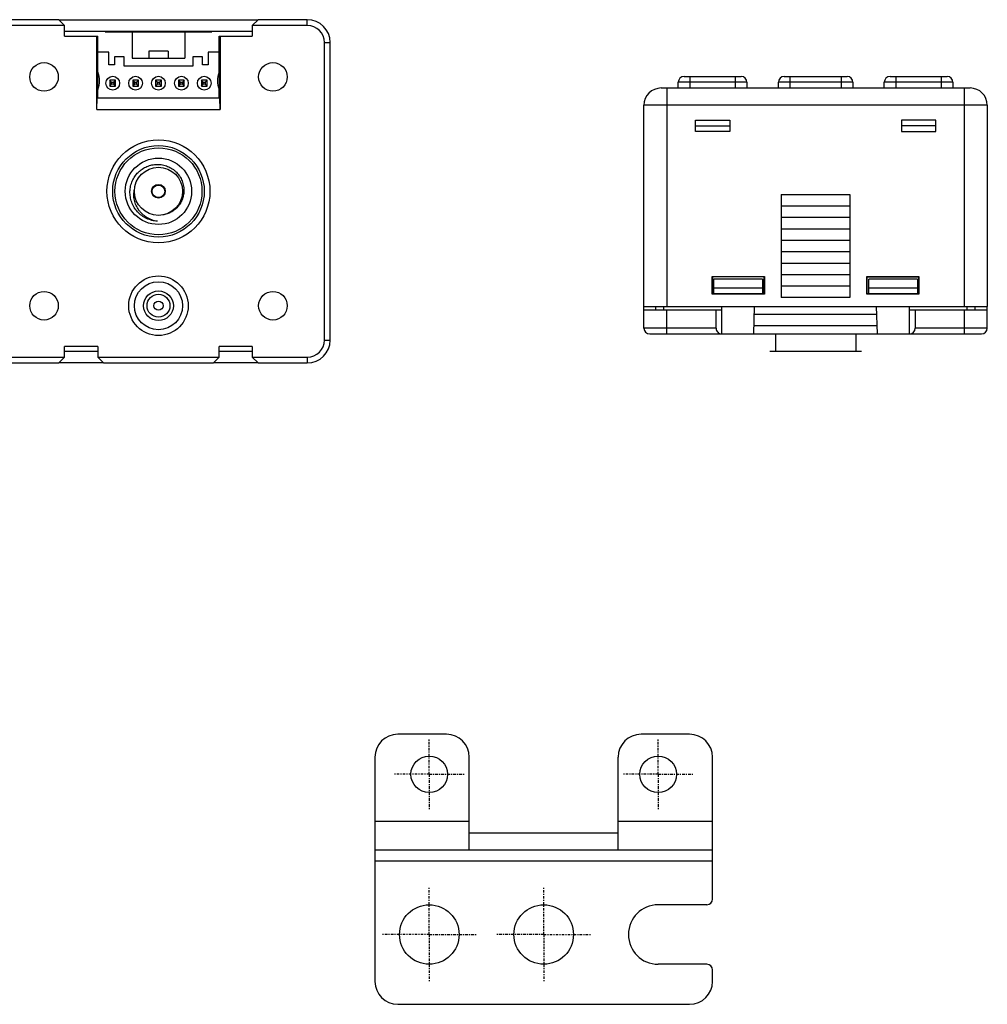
# Model space of a CAD drawing. Header units: inches. Extents: x -125 to 182, y -216 to -15.
# Tile 14 of 15: x -20 to 64, y -101 to -15. Entities that reach past the tile are written whole.
import ezdxf

# ---------------------------------------------------------------- set-up
doc = ezdxf.new("R2010")
doc.units = ezdxf.units.IN
doc.header["$LTSCALE"] = 0.595472
doc.header["$MEASUREMENT"] = 0
doc.linetypes.add('CENTER', pattern=[0.6, 0.375, -0.075, 0.075, -0.075])
for name, color, linetype in [('1-10', 7, 'CONTINUOUS'), ('1-20', 7, 'CONTINUOUS'), ('6100XX18221_PIN0', 7, 'CONTINUOUS'), ('AIR_SENSOR10', 7, 'CONTINUOUS'), ('I-04070', 7, 'CONTINUOUS'), ('I-04080', 7, 'CONTINUOUS'), ('I-0408中心線', 7, 'CONTINUOUS'), ('P-0443A-D040', 7, 'CONTINUOUS'), ('P-0623_D04-01-A10', 7, 'CONTINUOUS')]:
    doc.layers.add(name, color=color, linetype=linetype)

msp = doc.modelspace()

# ---------------------------------------------------------------- linework, layer by layer
at = {"layer": '1-10', "color": 7, "linetype": 'Continuous'}
for p, q in [((37.627, -19.57), (42.627, -19.57)), ((38.127, -19.57), (38.127, -20.57)), ((42.127, -20.57), (42.127, -19.57)), ((55.627, -19.57), (60.627, -19.57)), ((56.127, -19.57), (56.127, -20.57)), ((60.127, -20.57), (60.127, -19.57)), ((37.127, -20.57), (37.127, -20.07)), ((43.127, -20.07), (37.127, -20.07)), ((43.127, -20.07), (43.127, -20.57)), ((55.127, -20.57), (55.127, -20.07)), ((61.127, -20.07), (55.127, -20.07)), ((61.127, -20.07), (61.127, -20.57))]:
    msp.add_line(p, q, dxfattribs=at)
for centre, start, end in [((37.627, -20.07), 90, 180), ((42.627, -20.07), 0, 90), ((55.627, -20.07), 90, 180), ((60.627, -20.07), 0, 90)]:
    msp.add_arc(centre, 0.5, start, end, dxfattribs=at)
at = {"layer": '1-20', "color": 7, "linetype": 'Continuous'}
for p, q in [((46.377, -19.57), (51.877, -19.57)), ((46.877, -19.57), (46.877, -20.57)), ((51.377, -20.57), (51.377, -19.57)), ((45.877, -20.57), (45.877, -20.07)), ((52.377, -20.07), (45.877, -20.07)), ((52.377, -20.07), (52.377, -20.57))]:
    msp.add_line(p, q, dxfattribs=at)
for centre, start, end in [((46.377, -20.07), 90, 180), ((51.877, -20.07), 0, 90)]:
    msp.add_arc(centre, 0.5, start, end, dxfattribs=at)
at = {"layer": '6100XX18221_PIN0', "color": 7, "linetype": 'Continuous'}
for p, q in [((-12.546, -19.9), (-12.546, -20.403)), ((-12.389, -20.057), (-12.546, -19.9)), ((-12.042, -19.9), (-12.546, -19.9)), ((-12.546, -20.403), (-12.389, -20.246)), ((-12.546, -20.403), (-12.042, -20.403)), ((-12.389, -20.246), (-12.389, -20.057)), ((-12.389, -20.057), (-12.2, -20.057)), ((-12.2, -20.246), (-12.389, -20.246)), ((-12.2, -20.057), (-12.042, -19.9)), ((-12.2, -20.057), (-12.2, -20.246)), ((-12.042, -20.403), (-12.2, -20.246)), ((-12.042, -20.403), (-12.042, -19.9)), ((-10.546, -19.9), (-10.546, -20.403)), ((-10.546, -19.9), (-10.389, -20.057)), ((-10.042, -19.9), (-10.546, -19.9)), ((-10.389, -20.246), (-10.546, -20.403)), ((-10.546, -20.403), (-10.042, -20.403)), ((-10.389, -20.246), (-10.389, -20.057)), ((-10.389, -20.057), (-10.2, -20.057)), ((-10.2, -20.246), (-10.389, -20.246)), ((-10.042, -19.9), (-10.2, -20.057)), ((-10.2, -20.057), (-10.2, -20.246)), ((-10.2, -20.246), (-10.042, -20.403)), ((-10.042, -20.403), (-10.042, -19.9)), ((-8.546, -19.9), (-8.546, -20.403)), ((-8.389, -20.057), (-8.546, -19.9)), ((-8.042, -19.9), (-8.546, -19.9)), ((-8.546, -20.403), (-8.389, -20.246)), ((-8.546, -20.403), (-8.042, -20.403)), ((-8.389, -20.246), (-8.389, -20.057)), ((-8.389, -20.057), (-8.2, -20.057)), ((-8.2, -20.246), (-8.389, -20.246)), ((-8.2, -20.057), (-8.042, -19.9)), ((-8.2, -20.057), (-8.2, -20.246)), ((-8.042, -20.403), (-8.2, -20.246)), ((-8.042, -20.403), (-8.042, -19.9)), ((-6.546, -19.9), (-6.546, -20.403)), ((-6.042, -19.9), (-6.546, -19.9)), ((-6.546, -19.9), (-6.389, -20.057)), ((-6.389, -20.246), (-6.546, -20.403)), ((-6.546, -20.403), (-6.042, -20.403)), ((-6.389, -20.246), (-6.389, -20.057)), ((-6.389, -20.057), (-6.2, -20.057)), ((-6.2, -20.246), (-6.389, -20.246)), ((-6.042, -19.9), (-6.2, -20.057)), ((-6.2, -20.057), (-6.2, -20.246)), ((-6.2, -20.246), (-6.042, -20.403)), ((-6.042, -20.403), (-6.042, -19.9)), ((-4.546, -19.9), (-4.546, -20.403)), ((-4.042, -19.9), (-4.546, -19.9)), ((-4.389, -20.057), (-4.546, -19.9)), ((-4.546, -20.403), (-4.389, -20.246)), ((-4.546, -20.403), (-4.042, -20.403)), ((-4.389, -20.246), (-4.389, -20.057)), ((-4.389, -20.057), (-4.2, -20.057)), ((-4.2, -20.246), (-4.389, -20.246)), ((-4.2, -20.057), (-4.042, -19.9)), ((-4.2, -20.057), (-4.2, -20.246)), ((-4.042, -20.403), (-4.2, -20.246)), ((-4.042, -20.403), (-4.042, -19.9))]:
    msp.add_line(p, q, dxfattribs=at)
at = {"layer": 'AIR_SENSOR10', "color": 7, "linetype": 'Continuous'}
msp.add_circle((-8.294, -29.601), 0.55, dxfattribs=at)
at = {"layer": 'I-04070', "color": 7, "linetype": 'Continuous'}
for p, q in [((45.627, -42.07), (45.627, -43.57)), ((52.627, -42.07), (52.627, -43.57)), ((45.127, -43.57), (53.126, -43.57))]:
    msp.add_line(p, q, dxfattribs=at)
for radius in [4.5, 4, 3.8, 2.9, 2.1, 0.6]:
    msp.add_circle((-8.294, -29.601), radius, dxfattribs=at)
for points, knots in [([(-10.783, -29.601), (-10.777, -29.448), (-10.748, -29.217), (-10.666, -28.919), (-10.557, -28.631), (-10.37, -28.292), (-10.123, -27.993), (-9.894, -27.787), (-9.646, -27.603), (-9.306, -27.419), (-8.862, -27.281), (-8.4, -27.231), (-7.937, -27.273), (-7.491, -27.404), (-7.149, -27.586), (-6.901, -27.769), (-6.673, -27.977), (-6.428, -28.278), (-6.25, -28.622), (-6.152, -28.914), (-6.084, -29.215), (-6.069, -29.448), (-6.075, -29.601)], [0, 0, 0, 0, 0.062495, 0.093777, 0.125056, 0.187548, 0.250035, 0.281314, 0.312593, 0.375079, 0.437562, 0.500044, 0.562523, 0.625001, 0.687478, 0.718757, 0.750035, 0.812507, 0.874979, 0.906254, 0.937531, 1, 1, 1, 1]), ([(-8.391, -32.22), (-8.554, -32.208), (-8.878, -32.155), (-9.34, -31.986), (-9.762, -31.732), (-10.128, -31.403), (-10.425, -31.011), (-10.641, -30.568), (-10.767, -30.092), (-10.788, -29.764), (-10.783, -29.601)], [0, 0, 0, 0, 0.125015, 0.250016, 0.375022, 0.500022, 0.625019, 0.750017, 0.875007, 1, 1, 1, 1]), ([(-8.391, -32.22), (-8.55, -32.194), (-8.864, -32.114), (-9.231, -31.94), (-9.5, -31.761), (-9.687, -31.607), (-9.858, -31.435), (-10.061, -31.185), (-10.265, -30.835), (-10.392, -30.449), (-10.441, -30.131), (-10.454, -29.809), (-10.424, -29.567), (-10.385, -29.411)], [0, 0, 0, 0, 0.125163, 0.250267, 0.312877, 0.375474, 0.438056, 0.500624, 0.625545, 0.750391, 0.812874, 0.875334, 1, 1, 1, 1]), ([(-6.075, -29.601), (-6.08, -29.726), (-6.111, -29.975), (-6.219, -30.335), (-6.388, -30.672), (-6.612, -30.974), (-6.885, -31.234), (-7.198, -31.441), (-7.544, -31.591), (-7.788, -31.649), (-7.912, -31.666)], [0, 0, 0, 0, 0.125008, 0.250017, 0.375022, 0.500024, 0.625024, 0.75002, 0.87501, 1, 1, 1, 1])]:
    msp.add_open_spline(points, degree=3, knots=knots, dxfattribs=at)
at = {"layer": 'I-04080', "color": 7, "linetype": 'Continuous'}
for p, q in [((16.868, -77.053), (12.618, -77.053)), ((38.118, -77.053), (33.868, -77.053)), ((10.618, -79.053), (10.618, -98.653)), ((18.868, -87.153), (18.868, -79.053)), ((31.868, -87.153), (31.868, -79.053)), ((40.118, -91.453), (40.118, -79.053)), ((10.618, -84.653), (18.868, -84.653)), ((31.868, -84.653), (40.118, -84.653)), ((10.618, -87.153), (40.118, -87.153)), ((40.118, -88.153), (10.618, -88.153)), ((39.618, -91.953), (35.368, -91.953)), ((39.618, -97.153), (35.368, -97.153)), ((40.118, -98.653), (40.118, -97.653)), ((12.618, -100.653), (38.118, -100.653))]:
    msp.add_line(p, q, dxfattribs=at)
at = {"layer": 'I-04080', "color": 4, "linetype": 'Continuous'}
msp.add_line((18.868, -85.653), (31.868, -85.653), dxfattribs=at)
at = {"layer": 'I-04080', "color": 7, "linetype": 'Continuous'}
for centre, radius in [((15.368, -80.553), 1.6), ((35.368, -80.553), 1.6), ((15.368, -94.553), 2.6), ((25.368, -94.553), 2.6)]:
    msp.add_circle(centre, radius, dxfattribs=at)
for centre, radius, start, end in [((12.618, -79.053), 2, 90, 180), ((16.868, -79.053), 2, 0, 90), ((33.868, -79.053), 2, 90, 180), ((38.118, -79.053), 2, 0, 90), ((35.368, -94.553), 2.6, 90, 270), ((39.618, -91.453), 0.5, 270, 0), ((39.618, -97.653), 0.5, 0, 90), ((12.618, -98.653), 2, 180, 270), ((38.118, -98.653), 2, 270, 0)]:
    msp.add_arc(centre, radius, start, end, dxfattribs=at)
at = {"layer": 'I-0408中心線', "color": 7, "linetype": 'CENTER'}
for p, q in [((15.368, -80.553), (15.368, -77.453)), ((35.368, -80.553), (35.368, -77.453)), ((15.368, -80.553), (12.268, -80.553)), ((15.368, -80.553), (15.368, -83.653)), ((15.368, -80.553), (18.468, -80.553)), ((35.368, -80.553), (32.268, -80.553)), ((35.368, -80.553), (38.468, -80.553)), ((35.368, -80.553), (35.368, -83.653)), ((15.368, -94.553), (15.368, -90.453)), ((25.368, -94.553), (25.368, -90.453)), ((15.368, -94.553), (11.268, -94.553)), ((15.368, -94.553), (15.368, -98.653)), ((15.368, -94.553), (19.468, -94.553)), ((25.368, -94.553), (21.268, -94.553)), ((25.368, -94.553), (29.468, -94.553)), ((25.368, -94.553), (25.368, -98.653))]:
    msp.add_line(p, q, dxfattribs=at)
at = {"layer": 'P-0443A-D040', "color": 7, "linetype": 'Continuous'}
for p, q in [((-16.994, -14.601), (0.406, -14.601)), ((-16.494, -15.601), (-0.094, -15.601)), ((35.627, -20.57), (62.627, -20.57)), ((36.127, -20.57), (36.127, -39.67)), ((62.127, -39.67), (62.127, -20.57)), ((34.127, -39.67), (34.127, -22.07)), ((64.127, -22.07), (34.127, -22.07)), ((64.127, -22.07), (64.127, -39.67)), ((38.627, -24.37), (38.627, -23.37)), ((38.627, -23.37), (41.627, -23.37)), ((38.627, -23.87), (41.627, -23.87)), ((41.627, -23.37), (41.627, -24.37)), ((56.627, -23.37), (56.627, -24.37)), ((59.627, -23.37), (56.627, -23.37)), ((59.627, -23.87), (56.627, -23.87)), ((59.627, -24.37), (59.627, -23.37)), ((41.627, -24.37), (38.627, -24.37)), ((56.627, -24.37), (59.627, -24.37)), ((46.127, -29.87), (46.127, -38.87)), ((46.127, -29.87), (52.127, -29.87)), ((52.127, -29.87), (52.127, -38.87)), ((46.127, -30.87), (52.127, -30.87)), ((46.127, -31.87), (52.127, -31.87)), ((46.127, -32.87), (52.127, -32.87)), ((46.127, -33.87), (52.127, -33.87)), ((46.127, -34.87), (52.127, -34.87)), ((46.127, -35.87), (52.127, -35.87)), ((46.127, -36.87), (52.127, -36.87)), ((40.1, -38.596), (40.1, -37.044)), ((40.127, -37.07), (40.1, -37.044)), ((40.1, -37.044), (44.653, -37.044)), ((40.127, -37.07), (40.127, -38.57)), ((44.627, -37.07), (40.127, -37.07)), ((44.653, -37.044), (44.627, -37.07)), ((44.627, -38.57), (44.627, -37.07)), ((44.653, -37.044), (44.653, -38.596)), ((53.6, -38.596), (53.6, -37.044)), ((53.627, -37.07), (53.6, -37.044)), ((53.6, -37.044), (58.153, -37.044)), ((53.627, -38.57), (53.627, -37.07)), ((53.627, -37.07), (58.127, -37.07)), ((58.153, -37.044), (58.127, -37.07)), ((58.127, -37.07), (58.127, -38.57)), ((58.153, -37.044), (58.153, -38.596)), ((40.127, -38.57), (40.1, -38.596)), ((44.653, -38.596), (40.1, -38.596)), ((40.127, -38.57), (40.227, -38.57)), ((44.477, -38.57), (44.627, -38.57)), ((44.627, -38.57), (44.653, -38.596)), ((46.127, -37.87), (52.127, -37.87)), ((53.627, -38.57), (53.6, -38.596)), ((58.153, -38.596), (53.6, -38.596)), ((53.777, -38.57), (53.627, -38.57)), ((58.127, -38.57), (58.027, -38.57)), ((58.127, -38.57), (58.153, -38.596)), ((52.127, -38.87), (46.127, -38.87)), ((34.127, -39.67), (64.127, -39.67)), ((-13.594, -43.601), (-16.494, -43.601)), ((-0.094, -43.601), (-2.994, -43.601)), ((-13.094, -44.601), (-16.994, -44.601)), ((0.406, -44.601), (-3.494, -44.601))]:
    msp.add_line(p, q, dxfattribs=at)
for centre, radius, start, end in [((4.706, -16.601), 2, 0, 90), ((35.627, -22.07), 1.5, 90, 180), ((62.627, -22.07), 1.5, 0, 90), ((4.706, -42.601), 2, 270, 0)]:
    msp.add_arc(centre, radius, start, end, dxfattribs=at)
at = {"layer": 'P-0623_D04-01-A10', "color": 7, "linetype": 'Continuous'}
for p, q in [((-16.994, -14.601), (-21.294, -14.601)), ((-16.994, -14.601), (-16.494, -15.101)), ((-0.094, -15.101), (0.406, -14.601)), ((4.706, -14.601), (0.406, -14.601)), ((4.706, -15.101), (4.706, -14.601)), ((-16.494, -15.101), (-21.294, -15.101)), ((-16.494, -16.051), (-16.494, -15.101)), ((-0.094, -15.101), (-0.094, -16.051)), ((4.706, -15.101), (-0.094, -15.101)), ((-16.494, -16.051), (-13.594, -16.051)), ((-13.686, -22.451), (-13.686, -16.051)), ((-13.594, -19.192), (-13.594, -16.051)), ((-12.944, -15.651), (-12.944, -15.601)), ((-12.944, -15.651), (-3.644, -15.651)), ((-10.594, -15.651), (-10.594, -17.951)), ((-5.994, -15.651), (-5.994, -17.951)), ((-3.644, -15.651), (-3.644, -15.601)), ((-2.994, -19.192), (-2.994, -16.051)), ((-2.994, -16.051), (-0.094, -16.051)), ((-2.902, -16.051), (-2.902, -22.451)), ((6.206, -42.601), (6.206, -16.601)), ((6.206, -16.601), (6.706, -16.601)), ((6.706, -42.601), (6.706, -16.601)), ((-12.644, -17.451), (-13.594, -17.451)), ((-12.644, -18.551), (-12.644, -17.451)), ((-12.144, -17.851), (-12.144, -18.551)), ((-11.294, -17.851), (-12.144, -17.851)), ((-11.294, -18.651), (-11.294, -17.851)), ((-10.594, -17.951), (-5.994, -17.951)), ((-9.144, -17.351), (-9.144, -17.951)), ((-7.444, -17.351), (-9.144, -17.351)), ((-7.444, -17.351), (-7.444, -17.951)), ((-5.294, -17.851), (-5.294, -18.651)), ((-4.444, -17.851), (-5.294, -17.851)), ((-4.444, -18.551), (-4.444, -17.851)), ((-3.944, -17.451), (-3.944, -18.551)), ((-2.994, -17.451), (-3.944, -17.451)), ((-12.144, -18.551), (-12.644, -18.551)), ((-5.294, -18.651), (-11.294, -18.651)), ((-3.944, -18.551), (-4.444, -18.551)), ((-13.594, -19.192), (-13.597, -19.192)), ((-2.994, -19.192), (-2.991, -19.192)), ((-13.667, -22.451), (-13.641, -21.451)), ((-2.947, -21.451), (-13.641, -21.451)), ((-13.594, -20.711), (-13.597, -20.711)), ((-13.594, -21.451), (-13.594, -20.711)), ((-2.994, -21.451), (-2.994, -20.711)), ((-2.994, -20.711), (-2.991, -20.711)), ((-2.947, -21.451), (-2.921, -22.451)), ((-13.686, -22.451), (-2.902, -22.451)), ((40.227, -38.57), (40.227, -37.27)), ((44.477, -37.27), (40.227, -37.27)), ((44.477, -37.27), (44.477, -38.57)), ((53.777, -38.57), (53.777, -37.27)), ((58.027, -37.27), (53.777, -37.27)), ((58.027, -37.27), (58.027, -38.57)), ((44.477, -38.07), (40.227, -38.07)), ((44.477, -38.57), (40.227, -38.57)), ((58.027, -38.07), (53.777, -38.07)), ((58.027, -38.57), (53.777, -38.57)), ((34.127, -41.57), (34.127, -39.67)), ((34.127, -39.97), (40.927, -39.97)), ((35.177, -39.97), (35.177, -39.67)), ((35.877, -39.97), (35.877, -39.67)), ((36.127, -42.07), (36.127, -39.97)), ((40.427, -41.57), (40.427, -39.97)), ((40.927, -42.07), (40.927, -39.67)), ((43.735, -42.07), (43.798, -39.67)), ((54.474, -40.37), (43.779, -40.37)), ((54.518, -42.07), (54.455, -39.67)), ((57.327, -42.07), (57.327, -39.67)), ((57.327, -39.97), (64.127, -39.97)), ((57.827, -39.97), (57.827, -41.57)), ((62.127, -42.07), (62.127, -39.97)), ((62.377, -39.97), (62.377, -39.67)), ((63.077, -39.97), (63.077, -39.67)), ((64.127, -41.57), (64.127, -39.67)), ((40.427, -41.57), (34.127, -41.57)), ((34.627, -42.07), (63.627, -42.07)), ((54.5, -41.37), (43.753, -41.37)), ((64.127, -41.57), (57.827, -41.57)), ((6.206, -42.601), (6.706, -42.601)), ((-13.594, -43.151), (-16.494, -43.151)), ((-16.494, -44.101), (-16.494, -43.151)), ((-13.594, -43.151), (-13.594, -44.101)), ((-0.094, -43.151), (-2.994, -43.151)), ((-2.994, -44.101), (-2.994, -43.151)), ((-0.094, -43.151), (-0.094, -44.101)), ((-21.294, -44.101), (-16.494, -44.101)), ((-21.294, -44.601), (-16.994, -44.601)), ((-16.494, -44.101), (-16.994, -44.601)), ((-13.594, -44.101), (-2.994, -44.101)), ((-13.094, -44.601), (-13.594, -44.101)), ((-13.094, -44.601), (-3.494, -44.601)), ((-2.994, -44.101), (-3.494, -44.601)), ((-0.094, -44.101), (4.706, -44.101)), ((0.406, -44.601), (-0.094, -44.101)), ((0.406, -44.601), (4.706, -44.601)), ((4.706, -44.101), (4.706, -44.601))]:
    msp.add_line(p, q, dxfattribs=at)
for centre, radius in [((-18.294, -19.601), 1.25), ((1.706, -19.601), 1.25), ((-12.294, -20.151), 0.6), ((-10.294, -20.151), 0.6), ((-8.294, -20.151), 0.6), ((-6.294, -20.151), 0.6), ((-4.294, -20.151), 0.6), ((-8.294, -29.601), 4.5), ((-8.294, -39.601), 2.6), ((-8.294, -39.601), 2.1), ((-18.294, -39.601), 1.25), ((-8.294, -39.601), 1.3), ((-8.294, -39.601), 1), ((1.706, -39.601), 1.25), ((-8.294, -39.601), 0.4)]:
    msp.add_circle(centre, radius, dxfattribs=at)
for centre, radius, start, end in [((4.706, -16.601), 2, 0, 90), ((4.706, -16.601), 1.5, 0, 90), ((-15.444, -19.951), 2, 337.66835, 22.33165), ((-1.144, -19.951), 2, 157.66835, 202.33165), ((34.627, -41.57), 0.5, 180, 270), ((63.627, -41.57), 0.5, 270, 0), ((4.706, -42.601), 2, 270, 0), ((4.706, -42.601), 1.5, 270, 0)]:
    msp.add_arc(centre, radius, start, end, dxfattribs=at)
for centre, start_param, end_param in [((40.927, -41.57), -3.141593, -1.570796), ((57.327, -41.57), -1.570796, 0)]:
    msp.add_ellipse(centre, major_axis=(0.5, 0), ratio=1, start_param=start_param, end_param=end_param, dxfattribs=at)
for points in [[(-13.597, -19.192), (-13.598, -19.194), (-13.599, -19.202), (-13.601, -19.216), (-13.603, -19.236), (-13.604, -19.263), (-13.606, -19.296), (-13.608, -19.351), (-13.611, -19.432), (-13.613, -19.544), (-13.615, -19.671), (-13.616, -19.808), (-13.616, -19.951), (-13.616, -20.095), (-13.615, -20.232), (-13.613, -20.359), (-13.611, -20.471), (-13.608, -20.552), (-13.606, -20.607), (-13.604, -20.64), (-13.603, -20.667), (-13.601, -20.687), (-13.599, -20.701), (-13.598, -20.709), (-13.597, -20.711)], [(-2.991, -20.711), (-2.99, -20.709), (-2.989, -20.701), (-2.987, -20.687), (-2.985, -20.667), (-2.984, -20.64), (-2.982, -20.607), (-2.98, -20.552), (-2.977, -20.471), (-2.975, -20.359), (-2.973, -20.232), (-2.972, -20.095), (-2.972, -19.951), (-2.972, -19.808), (-2.973, -19.671), (-2.975, -19.544), (-2.977, -19.432), (-2.98, -19.351), (-2.982, -19.296), (-2.984, -19.263), (-2.985, -19.236), (-2.987, -19.216), (-2.989, -19.202), (-2.99, -19.194), (-2.991, -19.192)]]:
    msp.add_open_spline(points, degree=3, knots=[0, 0, 0, 0, 0.005313, 0.014767, 0.028352, 0.045992, 0.067585, 0.092994, 0.154516, 0.228711, 0.313121, 0.404711, 0.500004, 0.595295, 0.686882, 0.771289, 0.845484, 0.907006, 0.932415, 0.954008, 0.971648, 0.985233, 0.994687, 1, 1, 1, 1], dxfattribs=at)

doc.saveas('drawing.dxf')
